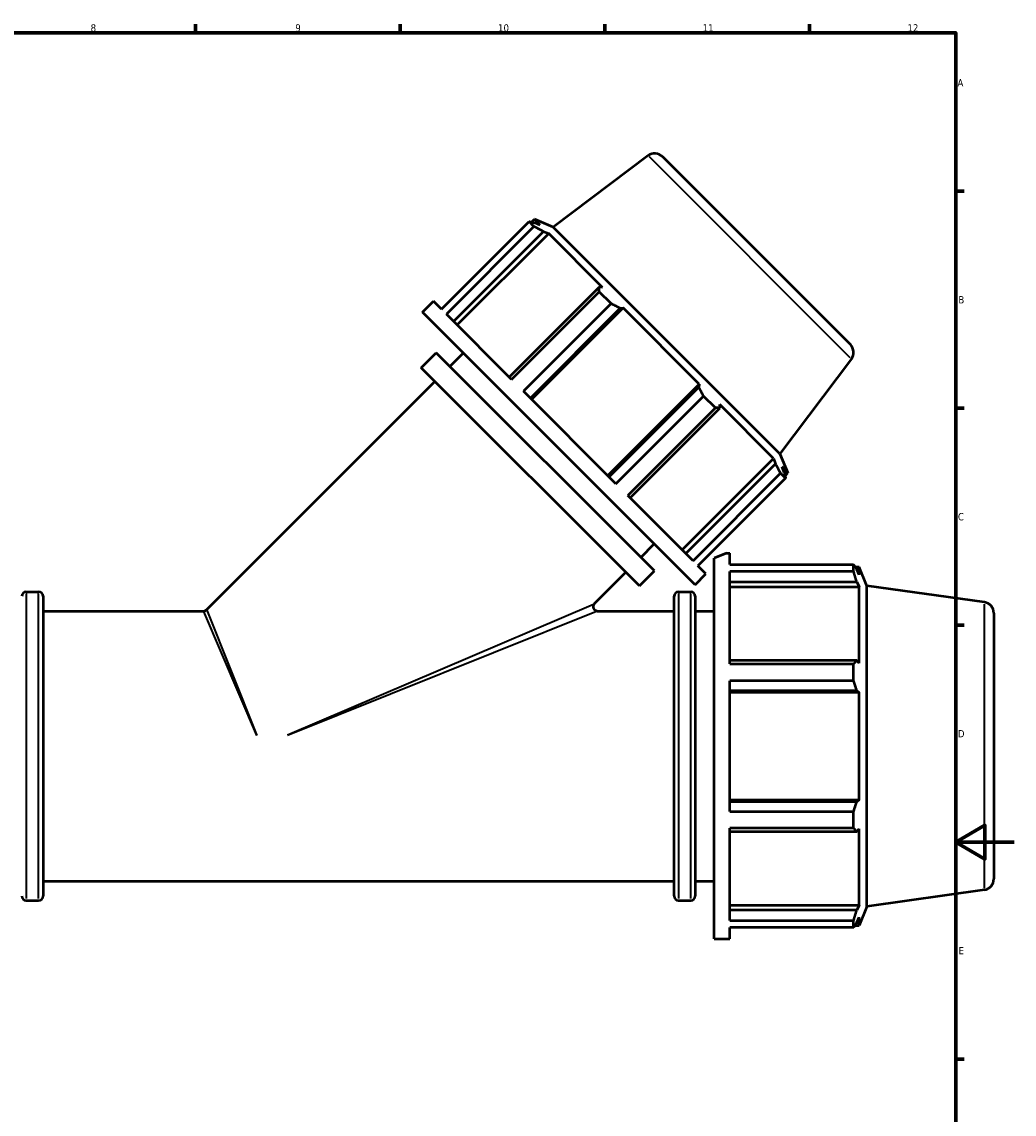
# Model space of a CAD drawing. Header units: millimetres. Extents: x 0 to 1611, y -186 to 1417.
# Tile 5 of 11: x 501 to 841, y 204 to 578. Entities that reach past the tile are written whole.
import ezdxf

# ---------------------------------------------------------------- set-up
doc = ezdxf.new("R2010")
doc.units = ezdxf.units.MM
for name, color, linetype, lineweight in [('Border (ISO)', 7, 'Continuous', 70), ('Visible (ISO)', 7, 'Continuous', 50), ('Visible Narrow (ISO)', 7, 'Continuous', 35)]:
    doc.layers.add(name, color=color, linetype=linetype, lineweight=lineweight)
doc.styles.add('Note Text (ISO)', font='tahoma.ttf')

# ---------------------------------------------------------------- blocks, each defined once
blk = doc.blocks.new('Borders Default Border')
at = {"layer": 'Border (ISO)'}
for p, q in [((560.67, 574), (560.67, 576.9)), ((630.75, 574), (630.75, 576.9)), ((700.83, 574), (700.83, 576.9)), ((770.92, 574), (770.92, 576.9)), ((821, 519.75), (823.9, 519.75)), ((821, 445.5), (823.9, 445.5)), ((821, 371.25), (823.9, 371.25)), ((821, 222.75), (823.9, 222.75))]:
    blk.add_line(p, q, dxfattribs=at)
at = {"layer": 'Border (ISO)', "flags": 128}
for points in [[(20, 20), (20, 574), (821, 574), (821, 20), (20, 20)], [(841, 297), (821, 297), (831, 302.77), (831, 291.23), (821, 297)]]:
    blk.add_lwpolyline(points, dxfattribs=at)
at = {"layer": 'Border (ISO)', "color": 232, "true_color": 0xca0064, "char_height": 2.5, "attachment_point": 7, "style": 'Note Text (ISO)'}
for s, insert in [('8', (524.81, 574.34)), ('9', (594.88, 574.35)), ('10', (664.29, 574.35)), ('11', (734.37, 574.4)), ('12', (804.46, 574.4)), ('A', (821.59, 555.62)), ('B', (821.89, 481.37)), ('C', (821.73, 407.08)), ('D', (821.73, 332.88)), ('E', (821.94, 258.63))]:
    blk.add_mtext(s, dxfattribs=dict(at, insert=insert))

msp = doc.modelspace()

# ---------------------------------------------------------------- linework, layer by layer
at = {"layer": 'Visible (ISO)'}
for p, q in [((715.6849, 531.934), (683.2062, 507.4596)), ((720.5934, 531.5908), (784.9262, 467.2579)), ((644.9109, 479.4), (674.9068, 509.3959)), ((676.5944, 507.7083), (674.9068, 509.3959)), ((675.7455, 509.2145), (676.7367, 510.2057)), ((678.7455, 508.1969), (676.7367, 510.2057)), ((683.2062, 507.4596), (676.7367, 510.2057)), ((678.7455, 508.1969), (676.8446, 508.9666)), ((676.5944, 507.7083), (646.5985, 477.7124)), ((649.0831, 475.2279), (679.8332, 505.978)), ((650.3249, 473.986), (681.6407, 505.3018)), ((679.8332, 505.978), (681.6407, 505.3018)), ((700.098, 486.8444), (681.6407, 505.3018)), ((760.795, 429.8708), (683.2062, 507.4596)), ((698.8859, 486.9252), (668.1358, 456.1752)), ((700.098, 486.8444), (698.8859, 486.9252)), ((668.9465, 455.3644), (698.9424, 485.3603)), ((703.0166, 481.2861), (698.9424, 485.3603)), ((638.4206, 478.4233), (642.1541, 482.1568)), ((644.9109, 479.4), (642.1541, 482.1568)), ((703.0166, 481.2861), (673.0207, 451.2902)), ((675.3509, 448.9601), (706.101, 479.7102)), ((675.7719, 448.5391), (707.0876, 479.8548)), ((706.101, 479.7102), (707.0876, 479.8548)), ((733.1902, 453.7522), (707.0876, 479.8548)), ((731.7587, 385.0852), (638.4206, 478.4233)), ((668.9465, 455.3644), (646.5985, 477.7124)), ((638.014, 459.3491), (643.1405, 464.4756)), ((717.811, 389.8051), (643.1405, 464.4756)), ((647.8074, 459.8087), (652.4213, 464.4226)), ((785.2694, 462.3495), (760.795, 429.8708)), ((712.6845, 384.6786), (638.014, 459.3491)), ((564.5339, 376.5351), (642.6809, 454.6822)), ((701.8745, 422.4365), (733.1902, 453.7522)), ((733.0456, 452.7655), (702.2955, 422.0155)), ((733.1902, 453.7522), (733.0456, 452.7655)), ((704.6256, 419.6853), (673.0207, 451.2902)), ((704.6256, 419.6853), (734.6215, 449.6812)), ((738.6957, 445.607), (734.6215, 449.6812)), ((738.6957, 445.607), (708.6998, 415.6111)), ((709.5106, 414.8004), (740.2607, 445.5505)), ((740.2607, 445.5505), (740.1798, 446.7626)), ((758.6372, 428.3053), (740.1798, 446.7626)), ((760.795, 429.8708), (763.5411, 423.4013)), ((727.3214, 396.9895), (758.6372, 428.3053)), ((759.3134, 426.4977), (728.5633, 395.7476)), ((758.6372, 428.3053), (759.3134, 426.4977)), ((731.0478, 393.2631), (761.0437, 423.259)), ((762.7313, 421.5714), (761.0437, 423.259)), ((762.302, 423.5092), (761.5324, 425.4101)), ((763.5411, 423.4013), (761.5324, 425.4101)), ((762.5499, 422.41), (763.5411, 423.4013)), ((762.7313, 421.5714), (732.7354, 391.5755)), ((731.0478, 393.2631), (708.6998, 415.6111)), ((713.1441, 394.472), (717.758, 399.0859)), ((742.5693, 395.8958), (738.3312, 394.1403)), ((738.3312, 263.8958), (738.3312, 394.1403)), ((742.5693, 395.8958), (743.6112, 395.8958)), ((743.6112, 391.9971), (743.6112, 395.8958)), ((697.3285, 378.6565), (708.0176, 389.3455)), ((712.6845, 384.6786), (717.811, 389.8051)), ((731.7587, 385.0852), (735.4922, 388.8187)), ((735.4922, 388.8187), (732.7354, 391.5755)), ((743.6112, 391.9971), (786.0318, 391.9971)), ((743.6112, 358.0056), (743.6112, 389.6105)), ((786.0318, 389.6105), (743.6112, 389.6105)), ((786.0318, 389.6105), (786.0318, 391.9971)), ((786.4965, 391.2758), (787.8984, 391.2758)), ((787.8984, 388.435), (787.0984, 390.3233)), ((787.8984, 388.435), (787.8984, 391.2758)), ((790.5312, 384.7593), (787.8984, 391.2758)), ((743.6112, 386.0968), (787.0984, 386.0968)), ((787.0984, 386.0968), (787.8984, 384.3405)), ((502.7562, 382.6958), (507.0062, 382.6958)), ((726.0562, 382.6958), (730.3062, 382.6958)), ((743.6112, 384.3405), (787.8984, 384.3405)), ((787.8984, 358.2379), (787.8984, 384.3405)), ((790.5312, 275.0323), (790.5312, 384.7593)), ((830.8031, 379.0995), (790.5312, 384.7593)), ((508.5062, 381.1958), (508.5062, 278.5958)), ((724.5562, 278.5958), (724.5562, 381.1958)), ((731.8062, 381.1958), (731.8062, 278.5958)), ((508.5062, 376.0958), (563.4732, 376.0958)), ((698.3892, 376.0958), (724.5562, 376.0958)), ((731.8062, 376.0958), (738.3312, 376.0958)), ((834.0312, 375.386), (834.0312, 284.4056)), ((787.0984, 359.1522), (743.6112, 359.1522)), ((787.8984, 358.2379), (787.0984, 359.1522)), ((743.6112, 358.0056), (786.0318, 358.0056)), ((786.0318, 352.2438), (786.0318, 358.0056)), ((743.6112, 307.5478), (743.6112, 352.2438)), ((786.0318, 352.2438), (743.6112, 352.2438)), ((743.6112, 348.9485), (787.0984, 348.9485)), ((743.6112, 348.3531), (787.8984, 348.3531)), ((787.0984, 348.9485), (787.8984, 348.3531)), ((787.8984, 311.4385), (787.8984, 348.3531)), ((743.6112, 311.4385), (787.8984, 311.4385)), ((787.0984, 310.8431), (743.6112, 310.8431)), ((787.8984, 311.4385), (787.0984, 310.8431)), ((743.6112, 307.5478), (786.0318, 307.5478)), ((786.0318, 301.786), (786.0318, 307.5478)), ((743.6112, 270.1812), (743.6112, 301.786)), ((786.0318, 301.786), (743.6112, 301.786)), ((743.6112, 300.6394), (787.0984, 300.6394)), ((787.0984, 300.6394), (787.8984, 301.5537)), ((787.8984, 275.4511), (787.8984, 301.5537)), ((508.5062, 283.6958), (724.5562, 283.6958)), ((731.8062, 283.6958), (738.3312, 283.6958)), ((830.8031, 280.6921), (790.5312, 275.0323)), ((502.7562, 277.0958), (507.0062, 277.0958)), ((726.0562, 277.0958), (730.3062, 277.0958)), ((743.6112, 275.4511), (787.8984, 275.4511)), ((787.0984, 273.6948), (743.6112, 273.6948)), ((787.8984, 275.4511), (787.0984, 273.6948)), ((790.5312, 275.0323), (787.8984, 268.5158)), ((743.6112, 270.1812), (786.0318, 270.1812)), ((786.0318, 267.7946), (786.0318, 270.1812)), ((787.0984, 269.4683), (787.8984, 271.3567)), ((787.8984, 268.5158), (787.8984, 271.3567)), ((743.6112, 263.8958), (743.6112, 267.7946)), ((786.0318, 267.7946), (743.6112, 267.7946)), ((786.4965, 268.5158), (787.8984, 268.5158)), ((738.3312, 263.8958), (743.6112, 263.8958))]:
    msp.add_line(p, q, dxfattribs=at)
for centre, radius, start, end in [((717.9417, 528.9391), 3.75, 45, 127), ((782.2745, 464.6063), 3.75, 323, 45), ((502.7562, 381.1958), 1.5, 90, 180), ((507.0062, 381.1958), 1.5, 0, 90), ((726.0562, 381.1958), 1.5, 90, 180), ((730.3062, 381.1958), 1.5, 0, 90), ((698.3892, 377.5958), 1.5, 135, 270), ((830.2812, 375.386), 3.75, 0, 82), ((563.4732, 377.5958), 1.5, 270, 315), ((830.2812, 284.4056), 3.75, 278, 0), ((502.7562, 278.5958), 1.5, 180, 270), ((507.0062, 278.5958), 1.5, 270, 0), ((726.0562, 278.5958), 1.5, 180, 270), ((730.3062, 278.5958), 1.5, 270, 0)]:
    msp.add_arc(centre, radius, start, end, dxfattribs=at)
for points, weights in [([(674.9068, 509.3959), (675.9029, 509.1842), (676.8446, 508.9666)], [2.40042970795, 2.43042107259, 2.45877834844]), ([(679.8332, 505.978), (678.2542, 506.8329), (676.5944, 507.7083)], [2.45877834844, 2.43042107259, 2.40042970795]), ([(698.9424, 485.3603), (698.921, 486.1661), (698.8859, 486.9252)], [2.40042970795, 2.43042107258, 2.45877834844]), ([(706.101, 479.7102), (704.5976, 480.4894), (703.0166, 481.2861)], [2.45877834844, 2.43042107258, 2.40042970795]), ([(734.6215, 449.6812), (733.8248, 451.2622), (733.0456, 452.7655)], [2.38165074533, 2.41140748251, 2.43954291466]), ([(740.2607, 445.5505), (739.5015, 445.5855), (738.6957, 445.607)], [2.43954291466, 2.41140748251, 2.38165074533]), ([(761.0437, 423.259), (760.1683, 424.9188), (759.3134, 426.4977)], [2.38165074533, 2.41140748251, 2.43954291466]), ([(762.302, 423.5092), (762.5196, 422.5674), (762.7313, 421.5714)], [2.44916063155, 2.42091427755, 2.39104022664]), ([(786.0318, 391.9971), (786.5864, 391.1431), (787.0984, 390.3233)], [1, 1.00202611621, 1.00323669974]), ([(787.0984, 386.0968), (786.5864, 387.8178), (786.0318, 389.6105)], [1.00323669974, 1.00202611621, 1]), ([(786.0318, 358.0056), (786.5864, 358.5906), (787.0984, 359.1522)], [1, 1.00202611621, 1.00323669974]), ([(787.0984, 348.9485), (786.5864, 350.5626), (786.0318, 352.2438)], [1.00323669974, 1.00202611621, 1]), ([(786.0318, 307.5478), (786.5864, 309.2291), (787.0984, 310.8431)], [1, 1.00202611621, 1.00323669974]), ([(787.0984, 300.6394), (786.5864, 301.201), (786.0318, 301.786)], [1.00323669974, 1.00202611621, 1]), ([(786.0318, 270.1812), (786.5864, 271.9738), (787.0984, 273.6948)], [1, 1.00202611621, 1.00323669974]), ([(787.0984, 269.4683), (786.5864, 268.6485), (786.0318, 267.7946)], [1.00323669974, 1.00202611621, 1])]:
    msp.add_rational_spline(points, weights, degree=2, dxfattribs=at)
at = {"layer": 'Visible Narrow (ISO)'}
for p, q in [((784.8411, 462.7778), (716.1132, 531.5056)), ((502.7562, 382.0458), (502.7562, 277.7459)), ((507.0062, 277.7459), (507.0062, 382.0458)), ((726.0562, 382.0458), (726.0562, 277.7459)), ((730.3062, 277.7459), (730.3062, 382.0458)), ((592.1832, 333.7215), (696.9768, 378.5062)), ((830.8031, 281.2979), (830.8031, 378.4937)), ((581.681, 333.5206), (563.5341, 375.9534)), ((564.5915, 376.3914), (581.7642, 333.5551)), ((698.0342, 375.9534), (592.2664, 333.5206))]:
    msp.add_line(p, q, dxfattribs=at)

# ---------------------------------------------------------------- block references
msp.add_blockref('Borders Default Border', (0, 0))

doc.saveas('drawing.dxf')
